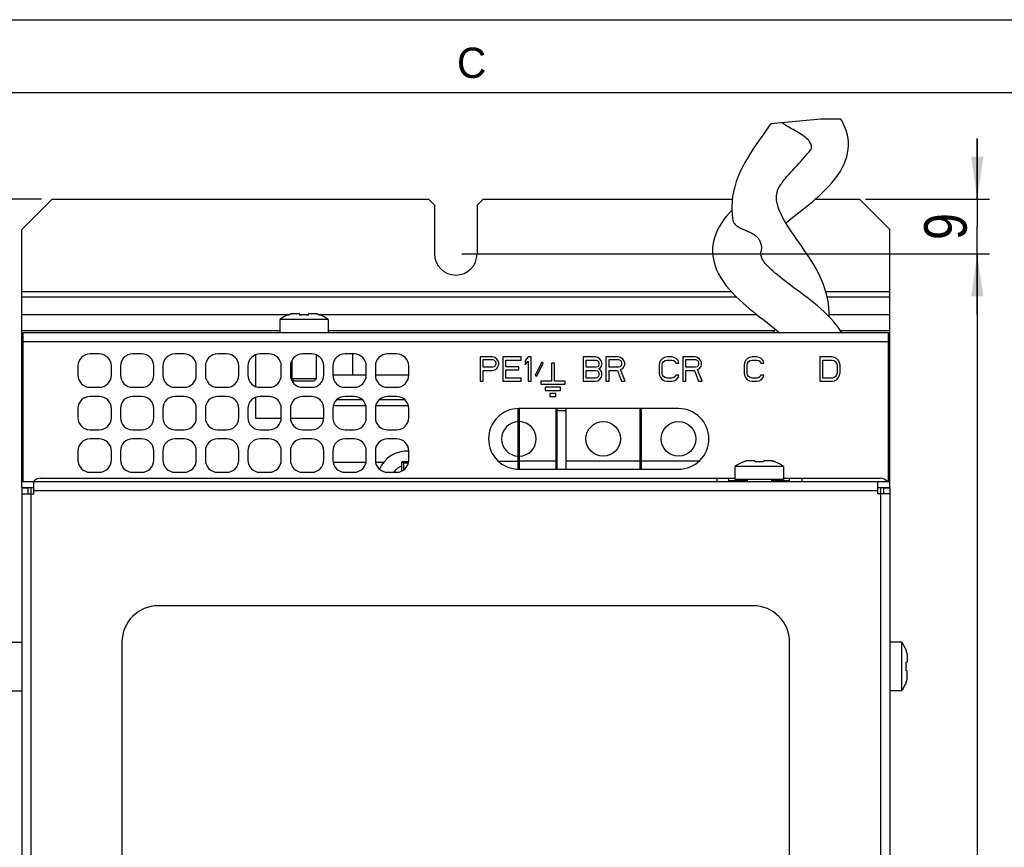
# Model space of a CAD drawing. Header units: millimetres. Extents: x 0 to 420, y 0 to 297.
# Tile 171 of 180: x 222 to 303, y 229 to 297. Entities that reach past the tile are written whole.
import ezdxf

# ---------------------------------------------------------------- set-up
doc = ezdxf.new("R2010")
doc.units = ezdxf.units.MM
doc.header["$LTSCALE"] = 23.1
doc.layers.get('0').update_dxf_attribs({"linetype": 'CONTINUOUS'})
doc.layers.add('ASSI', color=7, linetype='CONTINUOUS')
doc.styles.get("Standard").update_dxf_attribs({"font": 'txt', "width": 0.85})
doc.styles.add('TEXTSTYLE_2', font='trium.ttf')
doc.dimstyles.new('DIMSTYLE_4', dxfattribs={"dimtxt": 3.5, "dimasz": 3.5, "dimexe": 0.18, "dimexo": 0.0625, "dimgap": 0.09, "dimtad": 1, "dimdec": 4, "dimlfac": 2, "dimdsep": 46, "dimtxsty": 'STANDARD', "dimblk": '_FILLED', "dimblk1": '_FILLED', "dimblk2": '_FILLED', "dimcen": 0.09, "dimadec": 0, "dimazin": 0, "dimtp": 0.2, "dimtm": 0.2, "dimtfac": 1, "dimtdec": 4, "dimtofl": 0, "dimtmove": 0, "dimatfit": 3, "dimldrblk": '_FILLED', "dimfxl": 1, "dimtolj": 1, "dimarcsym": 0})
doc.dimstyles.new('DIMSTYLE_5', dxfattribs={"dimtxt": 3.5, "dimasz": 3.5, "dimexe": 0.18, "dimexo": 0.0625, "dimgap": 0.09, "dimtad": 1, "dimdec": 3, "dimlfac": 2, "dimdsep": 46, "dimtxsty": 'STANDARD', "dimblk": '_FILLED', "dimblk1": '_FILLED', "dimblk2": '_FILLED', "dimcen": 0.09, "dimadec": 0, "dimazin": 0, "dimtp": 0.001, "dimtm": 0.001, "dimtfac": 1, "dimtdec": 3, "dimtofl": 0, "dimtmove": 0, "dimatfit": 3, "dimldrblk": '_FILLED', "dimfxl": 1, "dimtolj": 1, "dimarcsym": 0})

# ---------------------------------------------------------------- blocks, each defined once
blk = doc.blocks.new('_FILLED')
at = {"color": 0, "linetype": 'BYBLOCK'}
blk.add_solid([(0, 0), (-1, 0.143), (-1, -0.143)], dxfattribs=at)
blk = doc.blocks.new('*D4')
at = {"color": 2, "linetype": 'CONTINUOUS'}
for p, q in [((300.604, 282.2), (300.604, 287.2)), ((300.604, 287.2), (300.604, 279.95)), ((291.391, 282.2), (301.604, 282.2)), ((300.604, 272.7), (300.604, 279.95)), ((258.141, 277.7), (301.604, 277.7)), ((300.604, 277.7), (300.604, 272.7))]:
    blk.add_line(p, q, dxfattribs=at)
at = {"color": 2, "linetype": 'CONTINUOUS', "xscale": 3.5, "yscale": 3.5, "zscale": 3.5}
for p, rotation in [((300.604, 282.2), 270), ((300.604, 277.7), 90)]:
    blk.add_blockref('_FILLED', p, dxfattribs=dict(at, rotation=rotation))
at = {"color": 2, "linetype": 'CONTINUOUS', "insert": (296.229, 279.95), "char_height": 3.5, "width": 2.75, "attachment_point": 2, "rotation": 90, "line_spacing_factor": 0.9}
blk.add_mtext('9', dxfattribs=at)
blk = doc.blocks.new('*D7')
at = {"color": 2, "linetype": 'CONTINUOUS'}
for p, q in [((223.504, 282.2), (216.366, 282.2)), ((217.366, 282.2), (217.366, 202.7)), ((217.366, 123.2), (217.366, 202.7)), ((223.277, 123.2), (216.366, 123.2))]:
    blk.add_line(p, q, dxfattribs=at)
at = {"color": 2, "linetype": 'CONTINUOUS', "xscale": 3.5, "yscale": 3.5, "zscale": 3.5}
for p, rotation in [((217.366, 282.2), 90), ((217.366, 123.2), 270)]:
    blk.add_blockref('_FILLED', p, dxfattribs=dict(at, rotation=rotation))
at = {"color": 2, "linetype": 'CONTINUOUS', "insert": (212.991, 202.7), "char_height": 3.5, "width": 7.25, "attachment_point": 2, "rotation": 90, "line_spacing_factor": 0.9}
blk.add_mtext('318', dxfattribs=at)
blk = doc.blocks.new('*D9')
at = {"color": 2, "linetype": 'CONTINUOUS'}
for p, q in [((258.141, 277.7), (301.604, 277.7)), ((300.604, 277.7), (300.604, 202.7)), ((300.604, 127.7), (300.604, 202.7)), ((258.141, 127.7), (301.604, 127.7))]:
    blk.add_line(p, q, dxfattribs=at)
at = {"color": 2, "linetype": 'CONTINUOUS', "xscale": 3.5, "yscale": 3.5, "zscale": 3.5}
for p, rotation in [((300.604, 277.7), 90), ((300.604, 127.7), 270)]:
    blk.add_blockref('_FILLED', p, dxfattribs=dict(at, rotation=rotation))
at = {"color": 2, "linetype": 'CONTINUOUS', "insert": (296.229, 202.7), "char_height": 3.5, "width": 8, "attachment_point": 2, "rotation": 90, "line_spacing_factor": 0.9}
blk.add_mtext('300', dxfattribs=at)

msp = doc.modelspace()

# ---------------------------------------------------------------- linework, layer by layer
at = {"color": 2, "linetype": 'CONTINUOUS'}
msp.add_line((0, 297), (420, 297), dxfattribs=at)
at = {"color": 7, "linetype": 'CONTINUOUS'}
for p, q in [((18, 291), (414.000005, 291)), ((287.724514, 288.809248), (283.584927, 288.424775)), ((289.367639, 288.807881), (287.724514, 288.809248)), ((282.790105, 277.5371), (282.778619, 277.590182)), ((282.796722, 277.511496), (282.788861, 277.541914)), ((243.838964, 272.651609), (243.834516, 272.668206)), ((244.77251, 272.750335), (244.120662, 272.750335)), ((244.798964, 272.651609), (244.77251, 272.750335)), ((245.509741, 272.750335), (245.483288, 272.651609)), ((246.16159, 272.750335), (245.509741, 272.750335)), ((246.447735, 272.668206), (246.443288, 272.651609)), ((221.891126, 258.450335), (221.891126, 270.450335)), ((221.891126, 270.450335), (221.991126, 270.450335)), ((221.991126, 258.950335), (221.991126, 270.450335)), ((293.291126, 258.950335), (293.291126, 270.450335)), ((293.391126, 270.450335), (293.291126, 270.450335)), ((293.391126, 258.450335), (293.391126, 270.450335)), ((221.891126, 269.450335), (221.991126, 269.450335)), ((293.391126, 269.450335), (293.291126, 269.450335)), ((259.641126, 269.200335), (259.641126, 267.200335)), ((260.641126, 269.200335), (259.641126, 269.200335)), ((259.891126, 268.349271), (259.891126, 268.987569)), ((259.891126, 268.987569), (260.682793, 268.987569)), ((260.849459, 269.157781), (260.641126, 269.200335)), ((260.682793, 268.987569), (260.807793, 268.945015)), ((260.807793, 268.945015), (260.891126, 268.859909)), ((261.016126, 269.030122), (260.849459, 269.157781)), ((260.891126, 268.859909), (260.932793, 268.73225)), ((260.932793, 268.60459), (260.891126, 268.47693)), ((260.932793, 268.73225), (260.932793, 268.60459)), ((261.141126, 268.859909), (261.016126, 269.030122)), ((261.182793, 268.73225), (261.141126, 268.859909)), ((261.141126, 268.434377), (261.182793, 268.562037)), ((261.182793, 268.562037), (261.182793, 268.73225)), ((261.516126, 269.200335), (261.516126, 267.200335)), ((263.016126, 269.200335), (261.516126, 269.200335)), ((261.766126, 268.391824), (261.766126, 268.945015)), ((261.766126, 268.945015), (263.016126, 268.945015)), ((263.016126, 268.945015), (263.016126, 269.200335)), ((263.599459, 269.200335), (263.349459, 268.902462)), ((263.349459, 268.902462), (263.349459, 268.562037)), ((263.349459, 268.562037), (263.599459, 268.859909)), ((263.849459, 269.200335), (263.599459, 269.200335)), ((263.599459, 268.859909), (263.599459, 267.200335)), ((263.849459, 267.200335), (263.849459, 269.200335)), ((264.724459, 268.774803), (264.182792, 267.710973)), ((264.307792, 267.625867), (264.849459, 268.689696)), ((264.849459, 268.689696), (264.724459, 268.774803)), ((265.516126, 268.692335), (265.516126, 267.200335)), ((265.766126, 268.692335), (265.516126, 268.692335)), ((265.766126, 267.200335), (265.766126, 268.692335)), ((268.141126, 269.200335), (268.141126, 267.200335)), ((269.141126, 269.200335), (268.141126, 269.200335)), ((268.391126, 268.349271), (268.391126, 268.945015)), ((268.391126, 268.945015), (269.182793, 268.945015)), ((269.349459, 269.157781), (269.141126, 269.200335)), ((269.182793, 268.945015), (269.307793, 268.902462)), ((269.307793, 268.902462), (269.391126, 268.817356)), ((269.516126, 269.030122), (269.349459, 269.157781)), ((269.391126, 268.817356), (269.432793, 268.689696)), ((269.432793, 268.60459), (269.391126, 268.47693)), ((269.432793, 268.689696), (269.432793, 268.60459)), ((269.641126, 268.859909), (269.516126, 269.030122)), ((269.682793, 268.73225), (269.641126, 268.859909)), ((269.641126, 268.434377), (269.682793, 268.562037)), ((269.682793, 268.562037), (269.682793, 268.73225)), ((270.016126, 269.200335), (270.016126, 267.200335)), ((271.016126, 269.200335), (270.016126, 269.200335)), ((270.266126, 268.349271), (270.266126, 268.987569)), ((270.266126, 268.987569), (271.057793, 268.987569)), ((271.224459, 269.157781), (271.016126, 269.200335)), ((271.057793, 268.987569), (271.182793, 268.945015)), ((271.182793, 268.945015), (271.266126, 268.859909)), ((271.391126, 269.030122), (271.224459, 269.157781)), ((271.266126, 268.859909), (271.307793, 268.73225)), ((271.307793, 268.60459), (271.266126, 268.47693)), ((271.307793, 268.73225), (271.307793, 268.60459)), ((271.516126, 268.859909), (271.391126, 269.030122)), ((271.557793, 268.73225), (271.516126, 268.859909)), ((271.516126, 268.434377), (271.557793, 268.562037)), ((271.557793, 268.562037), (271.557793, 268.73225)), ((274.432793, 268.73225), (274.391126, 268.519483)), ((274.391126, 268.519483), (274.391126, 267.881186)), ((274.516126, 268.902462), (274.432793, 268.73225)), ((274.682793, 269.072675), (274.516126, 268.902462)), ((274.641126, 268.519483), (274.682793, 268.689696)), ((274.641126, 267.881186), (274.641126, 268.519483)), ((274.849459, 269.157781), (274.682793, 269.072675)), ((274.682793, 268.689696), (274.766126, 268.817356)), ((274.766126, 268.817356), (274.891126, 268.902462)), ((275.057793, 269.200335), (274.849459, 269.157781)), ((274.891126, 268.902462), (275.057793, 268.945015)), ((275.432793, 269.200335), (275.057793, 269.200335)), ((275.057793, 268.945015), (275.432793, 268.945015)), ((275.641126, 269.157781), (275.432793, 269.200335)), ((275.432793, 268.945015), (275.599459, 268.902462)), ((275.599459, 268.902462), (275.724459, 268.817356)), ((275.807793, 269.072675), (275.641126, 269.157781)), ((275.724459, 268.817356), (275.766126, 268.689696)), ((275.766126, 268.689696), (276.016126, 268.689696)), ((275.974459, 268.902462), (275.807793, 269.072675)), ((276.016126, 268.689696), (275.974459, 268.902462)), ((276.349459, 269.200335), (276.349459, 267.200335)), ((277.349459, 269.200335), (276.349459, 269.200335)), ((276.599459, 268.349271), (276.599459, 268.987569)), ((276.599459, 268.987569), (277.391126, 268.987569)), ((277.557793, 269.157781), (277.349459, 269.200335)), ((277.391126, 268.987569), (277.516126, 268.945015)), ((277.516126, 268.945015), (277.599459, 268.859909)), ((277.724459, 269.030122), (277.557793, 269.157781)), ((277.599459, 268.859909), (277.641126, 268.73225)), ((277.641126, 268.60459), (277.599459, 268.47693)), ((277.641126, 268.73225), (277.641126, 268.60459)), ((277.849459, 268.859909), (277.724459, 269.030122)), ((277.891126, 268.73225), (277.849459, 268.859909)), ((277.849459, 268.434377), (277.891126, 268.562037)), ((277.891126, 268.562037), (277.891126, 268.73225)), ((281.432793, 268.73225), (281.391126, 268.519483)), ((281.391126, 268.519483), (281.391126, 267.881186)), ((281.516126, 268.902462), (281.432793, 268.73225)), ((281.682793, 269.072675), (281.516126, 268.902462)), ((281.641126, 268.519483), (281.682793, 268.689696)), ((281.641126, 267.881186), (281.641126, 268.519483)), ((281.849459, 269.157781), (281.682793, 269.072675)), ((281.682793, 268.689696), (281.766126, 268.817356)), ((281.766126, 268.817356), (281.891126, 268.902462)), ((282.057793, 269.200335), (281.849459, 269.157781)), ((281.891126, 268.902462), (282.057793, 268.945015)), ((282.432793, 269.200335), (282.057793, 269.200335)), ((282.057793, 268.945015), (282.432793, 268.945015)), ((282.641126, 269.157781), (282.432793, 269.200335)), ((282.432793, 268.945015), (282.599459, 268.902462)), ((282.599459, 268.902462), (282.724459, 268.817356)), ((282.807793, 269.072675), (282.641126, 269.157781)), ((282.724459, 268.817356), (282.766126, 268.689696)), ((282.766126, 268.689696), (283.016126, 268.689696)), ((282.974459, 268.902462), (282.807793, 269.072675)), ((283.016126, 268.689696), (282.974459, 268.902462)), ((287.641126, 269.200335), (287.641126, 267.200335)), ((288.641126, 269.200335), (287.641126, 269.200335)), ((287.891126, 267.455654), (287.891126, 268.945015)), ((287.891126, 268.945015), (288.641126, 268.945015)), ((288.849459, 269.157781), (288.641126, 269.200335)), ((288.641126, 268.945015), (288.807793, 268.902462)), ((288.807793, 268.902462), (288.932793, 268.817356)), ((289.016126, 269.072675), (288.849459, 269.157781)), ((288.932793, 268.817356), (289.016126, 268.689696)), ((289.182793, 268.902462), (289.016126, 269.072675)), ((289.016126, 268.689696), (289.057793, 268.519483)), ((289.057793, 268.519483), (289.057793, 267.881186)), ((289.266126, 268.73225), (289.182793, 268.902462)), ((289.307793, 268.519483), (289.266126, 268.73225)), ((289.307793, 267.881186), (289.307793, 268.519483)), ((250.266126, 267.700335), (247.516126, 267.700335)), ((253.766126, 267.700335), (251.016126, 267.700335)), ((260.682793, 268.349271), (259.891126, 268.349271)), ((259.891126, 267.200335), (259.891126, 268.093952)), ((259.891126, 268.093952), (260.641126, 268.093952)), ((260.641126, 268.093952), (260.849459, 268.136505)), ((260.807793, 268.391824), (260.682793, 268.349271)), ((260.891126, 268.47693), (260.807793, 268.391824)), ((260.849459, 268.136505), (261.016126, 268.264164)), ((261.016126, 268.264164), (261.141126, 268.434377)), ((262.849459, 268.391824), (261.766126, 268.391824)), ((261.766126, 267.455654), (261.766126, 268.136505)), ((261.766126, 268.136505), (262.849459, 268.136505)), ((262.849459, 268.136505), (262.849459, 268.391824)), ((264.182792, 267.710973), (264.307792, 267.625867)), ((269.182793, 268.349271), (268.391126, 268.349271)), ((268.391126, 267.455654), (268.391126, 268.093952)), ((268.391126, 268.093952), (269.182793, 268.093952)), ((269.307793, 268.391824), (269.182793, 268.349271)), ((269.182793, 268.093952), (269.307793, 268.051398)), ((269.391126, 268.47693), (269.307793, 268.391824)), ((269.307793, 268.051398), (269.391126, 267.966292)), ((269.391126, 267.966292), (269.432793, 267.838632)), ((269.432793, 267.710973), (269.391126, 267.583313)), ((269.432793, 268.221611), (269.516126, 268.264164)), ((269.516126, 268.179058), (269.432793, 268.221611)), ((269.432793, 267.838632), (269.432793, 267.710973)), ((269.516126, 268.264164), (269.641126, 268.434377)), ((269.641126, 268.008845), (269.516126, 268.179058)), ((269.682793, 267.881186), (269.641126, 268.008845)), ((269.682793, 267.66842), (269.682793, 267.881186)), ((271.057793, 268.349271), (270.266126, 268.349271)), ((270.266126, 267.200335), (270.266126, 268.093952)), ((270.266126, 268.093952), (270.974459, 268.093952)), ((270.974459, 268.093952), (271.307793, 267.200335)), ((271.182793, 268.391824), (271.057793, 268.349271)), ((271.266126, 268.47693), (271.182793, 268.391824)), ((271.224459, 268.179058), (271.391126, 268.264164)), ((271.599459, 267.200335), (271.224459, 268.179058)), ((271.391126, 268.264164), (271.516126, 268.434377)), ((274.391126, 267.881186), (274.432793, 267.66842)), ((274.682793, 267.710973), (274.641126, 267.881186)), ((274.766126, 267.583313), (274.682793, 267.710973)), ((275.766126, 267.710973), (275.724459, 267.583313)), ((276.016126, 267.710973), (275.766126, 267.710973)), ((275.974459, 267.498207), (276.016126, 267.710973)), ((277.391126, 268.349271), (276.599459, 268.349271)), ((276.599459, 267.200335), (276.599459, 268.093952)), ((276.599459, 268.093952), (277.307793, 268.093952)), ((277.307793, 268.093952), (277.641126, 267.200335)), ((277.516126, 268.391824), (277.391126, 268.349271)), ((277.599459, 268.47693), (277.516126, 268.391824)), ((277.557793, 268.179058), (277.724459, 268.264164)), ((277.932793, 267.200335), (277.557793, 268.179058)), ((277.724459, 268.264164), (277.849459, 268.434377)), ((281.391126, 267.881186), (281.432793, 267.66842)), ((281.682793, 267.710973), (281.641126, 267.881186)), ((281.766126, 267.583313), (281.682793, 267.710973)), ((282.766126, 267.710973), (282.724459, 267.583313)), ((283.016126, 267.710973), (282.766126, 267.710973)), ((282.974459, 267.498207), (283.016126, 267.710973)), ((289.016126, 267.710973), (288.932793, 267.583313)), ((289.057793, 267.881186), (289.016126, 267.710973)), ((289.266126, 267.66842), (289.307793, 267.881186)), ((244.141126, 267.400335), (244.341126, 267.200335)), ((246.141126, 267.400335), (244.141126, 267.400335)), ((245.941126, 267.200335), (244.341126, 267.200335)), ((246.141126, 267.400335), (245.941126, 267.200335)), ((259.641126, 267.200335), (259.891126, 267.200335)), ((261.516126, 267.200335), (263.016126, 267.200335)), ((263.016126, 267.455654), (261.766126, 267.455654)), ((263.016126, 267.200335), (263.016126, 267.455654)), ((263.599459, 267.200335), (263.849459, 267.200335)), ((264.641126, 267.200335), (264.641126, 266.950335)), ((265.516126, 267.200335), (264.641126, 267.200335)), ((264.641126, 266.950335), (266.641126, 266.950335)), ((266.641126, 267.200335), (265.766126, 267.200335)), ((266.641126, 266.950335), (266.641126, 267.200335)), ((268.141126, 267.200335), (269.141126, 267.200335)), ((269.182793, 267.455654), (268.391126, 267.455654)), ((269.141126, 267.200335), (269.349459, 267.242888)), ((269.307793, 267.498207), (269.182793, 267.455654)), ((269.391126, 267.583313), (269.307793, 267.498207)), ((269.349459, 267.242888), (269.516126, 267.370547)), ((269.516126, 267.370547), (269.641126, 267.54076)), ((269.641126, 267.54076), (269.682793, 267.66842)), ((270.016126, 267.200335), (270.266126, 267.200335)), ((271.307793, 267.200335), (271.599459, 267.200335)), ((274.432793, 267.66842), (274.516126, 267.498207)), ((274.516126, 267.498207), (274.682793, 267.327994)), ((274.682793, 267.327994), (274.849459, 267.242888)), ((274.891126, 267.498207), (274.766126, 267.583313)), ((274.849459, 267.242888), (275.057793, 267.200335)), ((275.057793, 267.455654), (274.891126, 267.498207)), ((275.432793, 267.455654), (275.057793, 267.455654)), ((275.057793, 267.200335), (275.432793, 267.200335)), ((275.599459, 267.498207), (275.432793, 267.455654)), ((275.432793, 267.200335), (275.641126, 267.242888)), ((275.724459, 267.583313), (275.599459, 267.498207)), ((275.641126, 267.242888), (275.807793, 267.327994)), ((275.807793, 267.327994), (275.974459, 267.498207)), ((276.349459, 267.200335), (276.599459, 267.200335)), ((277.641126, 267.200335), (277.932793, 267.200335)), ((281.432793, 267.66842), (281.516126, 267.498207)), ((281.516126, 267.498207), (281.682793, 267.327994)), ((281.682793, 267.327994), (281.849459, 267.242888)), ((281.891126, 267.498207), (281.766126, 267.583313)), ((281.849459, 267.242888), (282.057793, 267.200335)), ((282.057793, 267.455654), (281.891126, 267.498207)), ((282.432793, 267.455654), (282.057793, 267.455654)), ((282.057793, 267.200335), (282.432793, 267.200335)), ((282.599459, 267.498207), (282.432793, 267.455654)), ((282.432793, 267.200335), (282.641126, 267.242888)), ((282.724459, 267.583313), (282.599459, 267.498207)), ((282.641126, 267.242888), (282.807793, 267.327994)), ((282.807793, 267.327994), (282.974459, 267.498207)), ((287.641126, 267.200335), (288.641126, 267.200335)), ((288.641126, 267.455654), (287.891126, 267.455654)), ((288.807793, 267.498207), (288.641126, 267.455654)), ((288.641126, 267.200335), (288.849459, 267.242888)), ((288.932793, 267.583313), (288.807793, 267.498207)), ((288.849459, 267.242888), (289.016126, 267.327994)), ((289.016126, 267.327994), (289.182793, 267.498207)), ((289.182793, 267.498207), (289.266126, 267.66842)), ((265.016126, 266.700335), (265.016126, 266.450335)), ((266.266126, 266.700335), (265.016126, 266.700335)), ((265.016126, 266.450335), (266.266126, 266.450335)), ((265.391126, 266.200335), (265.391126, 265.950335)), ((265.891126, 266.200335), (265.391126, 266.200335)), ((265.891126, 265.950335), (265.891126, 266.200335)), ((266.266126, 266.450335), (266.266126, 266.700335)), ((265.391126, 265.950335), (265.891126, 265.950335)), ((247.54928, 265.200335), (250.232972, 265.200335)), ((251.04928, 265.200335), (253.732972, 265.200335)), ((262.791126, 259.952435), (262.791126, 264.948234)), ((262.891126, 259.950335), (262.891126, 264.950335)), ((265.891126, 264.950335), (265.891126, 259.950335)), ((253.190728, 260.325433), (253.196305, 260.388856)), ((253.196305, 260.388856), (253.202136, 260.451972)), ((253.202136, 260.451972), (253.20821, 260.514675)), ((253.20821, 260.514675), (253.214525, 260.576936)), ((253.214525, 260.576936), (253.341126, 260.450335)), ((253.341126, 260.450335), (253.341126, 259.883042)), ((253.732972, 260.450335), (253.341126, 260.450335)), ((261.135207, 260.625335), (262.791126, 260.625335)), ((265.891126, 260.625335), (262.891126, 260.625335)), ((281.338964, 260.551609), (281.334516, 260.568206)), ((282.27251, 260.650335), (281.620662, 260.650335)), ((282.298964, 260.551609), (282.27251, 260.650335)), ((283.009741, 260.650335), (282.983288, 260.551609)), ((283.66159, 260.650335), (283.009741, 260.650335)), ((283.947735, 260.568206), (283.943288, 260.551609)), ((253.180356, 260.197969), (253.185411, 260.261794)), ((253.180356, 260.197969), (253.180356, 259.790831)), ((253.185411, 260.261794), (253.190728, 260.325433)), ((221.891126, 258.950335), (222.891126, 258.950335)), ((223.416126, 259.200335), (280.641126, 259.200335)), ((279.141126, 259.200335), (279.141126, 258.950335)), ((280.141126, 258.950335), (280.141126, 259.200335)), ((284.641126, 259.200335), (292.641126, 259.200335)), ((285.141126, 258.950335), (285.141126, 259.200335)), ((286.141126, 259.200335), (286.141126, 258.950335)), ((292.391126, 258.950335), (293.391126, 258.950335)), ((221.891126, 258.450335), (222.891126, 258.450335)), ((221.891126, 258.425335), (221.891126, 134.975335)), ((221.891126, 258.425335), (222.391126, 258.425335)), ((222.391126, 258.425335), (222.391126, 257.925335)), ((292.391126, 258.450335), (293.391126, 258.450335)), ((292.891126, 258.425335), (292.891126, 257.925335)), ((292.891126, 258.425335), (293.391126, 258.425335)), ((293.391126, 258.425335), (293.391126, 134.975335)), ((221.891126, 257.925335), (222.891126, 257.925335)), ((293.391126, 257.925335), (292.391126, 257.925335)), ((282.141126, 248.700335), (233.141126, 248.700335)), ((230.141126, 245.700335), (230.141126, 145.700335)), ((285.141126, 145.700335), (285.141126, 245.700335)), ((294.7424, 245.002497), (294.758998, 245.006944)), ((294.841126, 244.720799), (294.841126, 244.06895)), ((294.7424, 244.042497), (294.841126, 244.06895)), ((294.841126, 243.331719), (294.7424, 243.358173)), ((294.841126, 242.67987), (294.841126, 243.331719)), ((294.758998, 242.393725), (294.7424, 242.398173))]:
    msp.add_line(p, q, dxfattribs=at)
at = {"color": 9, "linetype": 'CONTINUOUS'}
for p, q in [((247.855687, 265.700335), (249.926565, 265.700335)), ((251.355687, 265.700335), (253.426565, 265.700335)), ((281.641126, 258.980665), (280.141126, 258.980665)), ((285.141126, 258.980665), (283.641126, 258.980665)), ((222.641126, 257.925335), (222.641126, 135.475335)), ((292.641126, 257.925335), (292.641126, 135.475335))]:
    msp.add_line(p, q, dxfattribs=at)
at = {"color": 7, "linetype": 'CONTINUOUS'}
for points in [[(289.944423, 286.150755), (289.966056, 286.316472), (289.98625, 286.618189), (289.982014, 286.917094), (289.954528, 287.208733), (289.904738, 287.495828), (289.830251, 287.788144), (289.727182, 288.089566), (289.595011, 288.394399), (289.43524, 288.698481), (289.367639, 288.807881)], [(283.584927, 288.424775), (283.464083, 288.244404), (283.300801, 288.006242), (283.130549, 287.762056), (282.953514, 287.510753), (282.770419, 287.251719), (282.582953, 286.985346), (282.392993, 286.711919), (282.203053, 286.432353), (282.014158, 286.145614), (281.826076, 285.848774), (281.641285, 285.543177), (281.460667, 285.227282), (281.282516, 284.893548), (281.109257, 284.539558), (280.946038, 284.168335), (280.850666, 283.927696)], [(285.174638, 288.089415), (285.047401, 288.162651), (284.926921, 288.234471), (284.813933, 288.305088), (284.709147, 288.374685), (284.613285, 288.443546), (284.526939, 288.512009), (284.526667, 288.512241)], [(286.876538, 286.273029), (286.907367, 286.320265), (286.93101, 286.372206), (286.946521, 286.429217), (286.953057, 286.490755), (286.950555, 286.556848), (286.938235, 286.627113), (286.915895, 286.701554), (286.883066, 286.779734), (286.838734, 286.860545), (286.781954, 286.944152), (286.713461, 287.029963), (286.635149, 287.115701), (286.547839, 287.200628), (286.451346, 287.285269), (286.346396, 287.369285), (286.233383, 287.452716), (286.113037, 287.535566), (285.986763, 287.617502), (285.854919, 287.698843), (285.718867, 287.779565), (285.581594, 287.858859), (285.444745, 287.936595), (285.308716, 288.013355), (285.174638, 288.089415)], [(285.515355, 280.795638), (286.010844, 281.186475), (286.265339, 281.388185), (286.52257, 281.594188), (286.781511, 281.804972), (287.043631, 282.023308), (287.307407, 282.249549), (287.571482, 282.484076), (287.837522, 282.730368), (288.105932, 282.991631), (288.371382, 283.26621), (288.626875, 283.550597), (288.870172, 283.846466), (289.0973, 284.153302), (289.300512, 284.46393), (289.479062, 284.778818), (289.63203, 285.097182), (289.755462, 285.408788), (289.849951, 285.709267), (289.918315, 286.000799), (289.945353, 286.156857)], [(285.764009, 284.992151), (285.901186, 285.141794), (286.040076, 285.294552), (286.180371, 285.450745), (286.321488, 285.610278), (286.462554, 285.772692), (286.602981, 285.937911), (286.742454, 286.106283), (286.876513, 286.273043)], [(284.436196, 283.446267), (284.461528, 283.482749), (284.533194, 283.582175), (284.612511, 283.686962), (284.700107, 283.797807), (284.795769, 283.914428), (284.898265, 284.035518), (285.007172, 284.160914), (285.122341, 284.29081), (285.242668, 284.42435), (285.367613, 284.561392), (285.496733, 284.701965), (285.764009, 284.992151)], [(280.853084, 283.934061), (280.753909, 283.658225), (280.622614, 283.232838), (280.520111, 282.818144), (280.445861, 282.416192), (280.399059, 282.028668), (280.3777, 281.656403), (280.378884, 281.299224), (280.399905, 280.958276), (280.438702, 280.634636), (280.470956, 280.443147)], [(287.932298, 275.178259), (287.832552, 275.429135), (287.663705, 275.809562), (287.484547, 276.172103), (287.300574, 276.514331), (287.114347, 276.838071), (286.925108, 277.149073), (286.734283, 277.448079), (286.543948, 277.734687), (286.353917, 278.012643), (286.165811, 278.282605), (285.98168, 278.544158), (285.80178, 278.799025), (285.627249, 279.047331), (285.459088, 279.289095), (285.297222, 279.52568), (285.141967, 279.757958), (284.994748, 279.98509), (284.857203, 280.205605), (284.730174, 280.419163), (284.614071, 280.625909), (284.509709, 280.824894), (284.417599, 281.015159), (284.337252, 281.197376), (284.267896, 281.372913), (284.209252, 281.542016), (284.161227, 281.704043), (284.123396, 281.858789), (284.095137, 282.00655), (284.076199, 282.146335), (284.066201, 282.275866), (284.064131, 282.393557), (284.068658, 282.500629), (284.078774, 282.599531), (284.093567, 282.690962), (284.112004, 282.775016), (284.133523, 282.853641), (284.157349, 282.92671), (284.183217, 282.995114), (284.212135, 283.062367), (284.243884, 283.128403), (284.278655, 283.19415), (284.319177, 283.264687), (284.366965, 283.341983), (284.42156, 283.424824), (284.436708, 283.447013)], [(280.380001, 281.281111), (280.173385, 281.063126), (279.946299, 280.802722), (279.727955, 280.526207), (279.523541, 280.235389), (279.341772, 279.939293), (279.184475, 279.638814), (279.052267, 279.332608), (278.948708, 279.027718), (278.873736, 278.728297), (278.824765, 278.431774), (278.799939, 278.13606), (278.79843, 277.841236), (278.819686, 277.549305), (278.839379, 277.400117)], [(284.831976, 280.248016), (285.04008, 280.417013), (285.274438, 280.604631), (285.515355, 280.795638)], [(280.471021, 280.443166), (280.488569, 280.374891), (280.515055, 280.310577), (280.550357, 280.248786), (280.593703, 280.189405), (280.644427, 280.132302), (280.702704, 280.077208), (280.768984, 280.023772), (280.843726, 279.971322), (280.925891, 279.91994), (281.013563, 279.870429), (281.106404, 279.823081), (281.203779, 279.777163), (281.303272, 279.732144), (281.403637, 279.688483), (281.505238, 279.645598), (281.608116, 279.601513), (281.712185, 279.556325), (281.816554, 279.509811), (281.920048, 279.459635), (282.0224, 279.405783), (282.122801, 279.348495), (282.219272, 279.285996), (282.310781, 279.217867), (282.397179, 279.144966), (282.477822, 279.067504)], [(282.477822, 279.067504), (282.512479, 279.029269), (282.5451, 278.990426), (282.575686, 278.950999), (282.604241, 278.911007), (282.630775, 278.87047), (282.655297, 278.829404)], [(282.655297, 278.829404), (282.695109, 278.752459), (282.72903, 278.675482), (282.757225, 278.598535), (282.779793, 278.521097), (282.797006, 278.443782), (282.809366, 278.368348), (282.81716, 278.295216), (282.8207, 278.224004), (282.820508, 278.155269), (282.816823, 278.089026), (282.809831, 278.025296), (282.799895, 277.96466), (282.79113, 277.923296)], [(282.778619, 277.590182), (282.767783, 277.679058), (282.767661, 277.76882), (282.777797, 277.857952), (282.791112, 277.923219)], [(289.432031, 271.200335), (289.26071, 271.481544), (289.038048, 271.797703), (288.796121, 272.100146), (288.542789, 272.384864), (288.276554, 272.658842), (288.002122, 272.921273), (287.724259, 273.171392), (287.443744, 273.411518), (287.159837, 273.644585), (286.873703, 273.871815), (286.588438, 274.092695), (286.306392, 274.307096), (286.029154, 274.515246), (285.757971, 274.717414), (285.494621, 274.913287), (285.240535, 275.1027), (284.996402, 275.286047), (284.763093, 275.463516), (284.541884, 275.634836), (284.333344, 275.800122), (284.137434, 275.959854), (283.954788, 276.113861), (283.785746, 276.262068), (283.629842, 276.404992), (283.486488, 276.543271), (283.356617, 276.676004), (283.241752, 276.801284), (283.141422, 276.918925), (283.055142, 277.028868), (282.983604, 277.129339), (282.92689, 277.218491), (282.882287, 277.298304), (282.846442, 277.372997), (282.818006, 277.444348), (282.796722, 277.511496)], [(278.838456, 277.406219), (278.860294, 277.276479), (278.921838, 277.000711), (279.010543, 276.705351), (279.134023, 276.38431), (279.294461, 276.046469), (279.482512, 275.714395), (279.693081, 275.39338), (279.927344, 275.078102), (280.178846, 274.773542), (280.444261, 274.479866), (280.721371, 274.195821), (281.003725, 273.924048), (281.287247, 273.664839), (281.570793, 273.416313), (281.852114, 273.178104), (282.128045, 272.950871), (282.398089, 272.733046), (282.663829, 272.521605), (282.923937, 272.316186), (283.176757, 272.116888), (283.423384, 271.921822), (283.663001, 271.730731), (283.894349, 271.543825), (284.117751, 271.360122), (284.307684, 271.200335)], [(288.401068, 272.530708), (288.406392, 272.836874), (288.387869, 273.227553), (288.341613, 273.630085), (288.266787, 274.044729), (288.163317, 274.469967), (288.030848, 274.903011), (287.930185, 275.183826)], [(244.120662, 272.750335), (244.096917, 272.743046), (244.073212, 272.735583), (244.049546, 272.727947), (244.025915, 272.720136), (244.002323, 272.712152), (243.978788, 272.703998), (243.955309, 272.695676), (243.931886, 272.687185), (243.908538, 272.678532), (243.885272, 272.669719), (243.86208, 272.660745), (243.838964, 272.651609)], [(245.483288, 272.651609), (245.426533, 272.656671), (245.369669, 272.660815), (245.312696, 272.664041), (245.255578, 272.66635), (245.198352, 272.667741), (245.141126, 272.668206), (245.0839, 272.667741), (245.026673, 272.66635), (244.969556, 272.664041), (244.912583, 272.660815), (244.855719, 272.656671), (244.798964, 272.651609)], [(246.443288, 272.651609), (246.420171, 272.660745), (246.39698, 272.669719), (246.373714, 272.678532), (246.350366, 272.687185), (246.326943, 272.695676), (246.303464, 272.703998), (246.279929, 272.712151), (246.256337, 272.720136), (246.232706, 272.727947), (246.20904, 272.735583), (246.185335, 272.743046), (246.16159, 272.750335)], [(283.950322, 271.497799), (283.832499, 271.306053), (283.764737, 271.200335)], [(253.214525, 260.576936), (253.285293, 260.578576), (253.356195, 260.579918), (253.427228, 260.580963), (253.498439, 260.581711), (253.569783, 260.582162), (253.641126, 260.582312), (253.712469, 260.582162), (253.75824, 260.581872)], [(281.620662, 260.650335), (281.596917, 260.643046), (281.573212, 260.635583), (281.549546, 260.627947), (281.525915, 260.620136), (281.502323, 260.612152), (281.478788, 260.603998), (281.455309, 260.595676), (281.431886, 260.587185), (281.408538, 260.578532), (281.385272, 260.569719), (281.36208, 260.560745), (281.338964, 260.551609)], [(282.983288, 260.551609), (282.926533, 260.556671), (282.869669, 260.560815), (282.812696, 260.564041), (282.755578, 260.56635), (282.698352, 260.567741), (282.641126, 260.568206), (282.5839, 260.567741), (282.526673, 260.56635), (282.469556, 260.564041), (282.412583, 260.560815), (282.355719, 260.556671), (282.298964, 260.551609)], [(283.943288, 260.551609), (283.920171, 260.560745), (283.89698, 260.569719), (283.873714, 260.578532), (283.850366, 260.587185), (283.826943, 260.595676), (283.803464, 260.603998), (283.779929, 260.612151), (283.756337, 260.620136), (283.732706, 260.627947), (283.70904, 260.635583), (283.685335, 260.643046), (283.66159, 260.650335)], [(294.841126, 244.720799), (294.833837, 244.744544), (294.826374, 244.768249), (294.818738, 244.791914), (294.810927, 244.815546), (294.802943, 244.839137), (294.79479, 244.862672), (294.786467, 244.886152), (294.777976, 244.909574), (294.769323, 244.932922), (294.76051, 244.956189), (294.751536, 244.97938), (294.7424, 245.002497)], [(294.758998, 243.700335), (294.758886, 243.728707), (294.758543, 243.757129), (294.757969, 243.785602), (294.757165, 243.814138), (294.756129, 243.842725), (294.754861, 243.87132), (294.753359, 243.899924), (294.751624, 243.928536), (294.749661, 243.957105), (294.74747, 243.985612), (294.745049, 244.014076), (294.7424, 244.042497)], [(294.7424, 243.358173), (294.745049, 243.386593), (294.74747, 243.415057), (294.749661, 243.443567), (294.751625, 243.472139), (294.753359, 243.500756), (294.754861, 243.529365), (294.75613, 243.557962), (294.757165, 243.586551), (294.75797, 243.615087), (294.758544, 243.643556), (294.758886, 243.671972), (294.758998, 243.700335)], [(294.7424, 242.398173), (294.751536, 242.421289), (294.76051, 242.44448), (294.769323, 242.467747), (294.777976, 242.491095), (294.786467, 242.514517), (294.79479, 242.537997), (294.802943, 242.561532), (294.810927, 242.585123), (294.818738, 242.608755), (294.826374, 242.63242), (294.833837, 242.656125), (294.841126, 242.67987)]]:
    msp.add_lwpolyline(points, dxfattribs=at)
for centre, radius, start, end in [((262.841126, 262.450335), 1.425, 92.01079097, 267.98920903), ((262.841126, 262.450335), 1.425, 272.01079097, 87.98920903), ((253.641126, 258.950335), 1.33, 110.26992171, 145.67227424), ((233.141126, 245.700335), 3, 90, 180), ((282.141126, 245.700335), 3, 0, 90)]:
    msp.add_arc(centre, radius, start, end, dxfattribs=at)
at = {"layer": 'ASSI', "color": 7, "linetype": 'CONTINUOUS'}
for p, q in [((221.891126, 279.700335), (224.391126, 282.200335)), ((224.391126, 282.200335), (255.391126, 282.200335)), ((255.391126, 282.200335), (255.891126, 281.700335)), ((255.891126, 281.700335), (255.891126, 277.700335)), ((259.391126, 281.700335), (259.891126, 282.200335)), ((259.391126, 281.700335), (259.391126, 277.700335)), ((259.891126, 282.200335), (280.419791, 282.200335)), ((287.250028, 282.200335), (290.891126, 282.200335)), ((293.391126, 279.700335), (290.891126, 282.200335)), ((221.891126, 270.450335), (221.891126, 279.700335)), ((293.391126, 270.450335), (293.391126, 279.700335)), ((243.141126, 272.285335), (243.141126, 271.200335)), ((247.141126, 272.285335), (243.141126, 272.285335)), ((247.141126, 272.285335), (247.141126, 271.200335)), ((221.991126, 270.450335), (221.991126, 271.200335)), ((293.291126, 271.200335), (221.991126, 271.200335)), ((293.291126, 270.450335), (293.291126, 271.200335)), ((228.266126, 269.450335), (227.516126, 269.450335)), ((231.766126, 269.450335), (231.016126, 269.450335)), ((235.266126, 269.450335), (234.516126, 269.450335)), ((238.766126, 269.450335), (238.016126, 269.450335)), ((241.141126, 269.375948), (241.141126, 266.774722)), ((242.266126, 269.450335), (241.516126, 269.450335)), ((245.766126, 269.450335), (245.016126, 269.450335)), ((246.141126, 269.375948), (246.141126, 267.400335)), ((249.266126, 269.450335), (248.516126, 269.450335)), ((249.141126, 269.450335), (249.141126, 267.700335)), ((252.766126, 269.450335), (252.016126, 269.450335)), ((244.141126, 268.932283), (244.141126, 267.400335)), ((226.516126, 268.450335), (226.516126, 267.700335)), ((229.266126, 267.700335), (229.266126, 268.450335)), ((230.016126, 268.450335), (230.016126, 267.700335)), ((232.766126, 267.700335), (232.766126, 268.450335)), ((233.516126, 268.450335), (233.516126, 267.700335)), ((236.266126, 267.700335), (236.266126, 268.450335)), ((237.016126, 268.450335), (237.016126, 267.700335)), ((239.766126, 267.700335), (239.766126, 268.450335)), ((240.516126, 268.450335), (240.516126, 267.700335)), ((243.266126, 267.700335), (243.266126, 268.450335)), ((244.016126, 268.450335), (244.016126, 267.700335)), ((246.766126, 267.700335), (246.766126, 268.450335)), ((247.516126, 268.450335), (247.516126, 267.700335)), ((250.266126, 267.700335), (250.266126, 268.450335)), ((251.016126, 268.450335), (251.016126, 267.700335)), ((253.766126, 267.700335), (253.766126, 268.450335)), ((227.516126, 266.700335), (228.266126, 266.700335)), ((231.016126, 266.700335), (231.766126, 266.700335)), ((234.516126, 266.700335), (235.266126, 266.700335)), ((238.016126, 266.700335), (238.766126, 266.700335)), ((241.516126, 266.700335), (242.266126, 266.700335)), ((245.016126, 266.700335), (245.766126, 266.700335)), ((248.516126, 266.700335), (249.266126, 266.700335)), ((252.016126, 266.700335), (252.766126, 266.700335)), ((228.266126, 265.950335), (227.516126, 265.950335)), ((231.766126, 265.950335), (231.016126, 265.950335)), ((235.266126, 265.950335), (234.516126, 265.950335)), ((238.766126, 265.950335), (238.016126, 265.950335)), ((241.141126, 265.875948), (241.141126, 264.164935)), ((242.266126, 265.950335), (241.516126, 265.950335)), ((245.766126, 265.950335), (245.016126, 265.950335)), ((249.266126, 265.950335), (248.516126, 265.950335)), ((252.766126, 265.950335), (252.016126, 265.950335)), ((226.516126, 264.950335), (226.516126, 264.200335)), ((229.266126, 264.200335), (229.266126, 264.950335)), ((230.016126, 264.950335), (230.016126, 264.200335)), ((232.766126, 264.200335), (232.766126, 264.950335)), ((233.516126, 264.950335), (233.516126, 264.200335)), ((236.266126, 264.200335), (236.266126, 264.950335)), ((237.016126, 264.950335), (237.016126, 264.200335)), ((239.766126, 264.200335), (239.766126, 264.950335)), ((240.516126, 264.950335), (240.516126, 264.200335)), ((243.266126, 264.200335), (243.266126, 264.950335)), ((244.016126, 264.950335), (244.016126, 264.200335)), ((246.766126, 264.200335), (246.766126, 264.950335)), ((247.516126, 264.950335), (247.516126, 264.200335)), ((250.266126, 264.200335), (250.266126, 264.950335)), ((251.016126, 264.950335), (251.016126, 264.200335)), ((253.766126, 264.200335), (253.766126, 264.950335)), ((275.991126, 264.950335), (262.841126, 264.950335)), ((265.991126, 259.950335), (265.991126, 264.950335)), ((266.741126, 259.950335), (266.741126, 264.950335)), ((272.841126, 259.950335), (272.841126, 264.950335)), ((272.941126, 259.950335), (272.941126, 264.950335)), ((241.141126, 264.164935), (243.266126, 264.164935)), ((244.016126, 264.164935), (246.766126, 264.164935)), ((227.516126, 263.200335), (228.266126, 263.200335)), ((231.016126, 263.200335), (231.766126, 263.200335)), ((234.516126, 263.200335), (235.266126, 263.200335)), ((238.016126, 263.200335), (238.766126, 263.200335)), ((241.516126, 263.200335), (242.266126, 263.200335)), ((245.016126, 263.200335), (245.766126, 263.200335)), ((248.516126, 263.200335), (249.266126, 263.200335)), ((252.016126, 263.200335), (252.766126, 263.200335)), ((228.266126, 262.450335), (227.516126, 262.450335)), ((231.766126, 262.450335), (231.016126, 262.450335)), ((235.266126, 262.450335), (234.516126, 262.450335)), ((238.766126, 262.450335), (238.016126, 262.450335)), ((242.266126, 262.450335), (241.516126, 262.450335)), ((245.766126, 262.450335), (245.016126, 262.450335)), ((249.266126, 262.450335), (248.516126, 262.450335)), ((252.766126, 262.450335), (252.016126, 262.450335)), ((226.516126, 261.450335), (226.516126, 260.700335)), ((229.266126, 260.700335), (229.266126, 261.450335)), ((230.016126, 261.450335), (230.016126, 260.700335)), ((232.766126, 260.700335), (232.766126, 261.450335)), ((233.516126, 261.450335), (233.516126, 260.700335)), ((236.266126, 260.700335), (236.266126, 261.450335)), ((237.016126, 261.450335), (237.016126, 260.700335)), ((239.766126, 260.700335), (239.766126, 261.450335)), ((240.516126, 261.450335), (240.516126, 260.700335)), ((243.266126, 260.700335), (243.266126, 261.450335)), ((244.016126, 261.450335), (244.016126, 260.700335)), ((246.766126, 260.700335), (246.766126, 261.450335)), ((247.516126, 261.450335), (247.516126, 260.700335)), ((250.266126, 260.700335), (250.266126, 261.450335)), ((251.016126, 261.450335), (251.016126, 260.700335)), ((253.766126, 260.700335), (253.766126, 261.450335)), ((250.247305, 260.512835), (247.534947, 260.512835)), ((251.690031, 260.512835), (251.034947, 260.512835)), ((262.891126, 260.512835), (262.791126, 260.512835)), ((272.841126, 260.625335), (266.741126, 260.625335)), ((272.941126, 260.512835), (272.841126, 260.512835)), ((277.697045, 260.625335), (272.941126, 260.625335)), ((227.516126, 259.700335), (228.266126, 259.700335)), ((231.016126, 259.700335), (231.766126, 259.700335)), ((234.516126, 259.700335), (235.266126, 259.700335)), ((238.016126, 259.700335), (238.766126, 259.700335)), ((241.516126, 259.700335), (242.266126, 259.700335)), ((245.016126, 259.700335), (245.766126, 259.700335)), ((248.516126, 259.700335), (249.266126, 259.700335)), ((252.016126, 259.700335), (252.766126, 259.700335)), ((262.841126, 259.950335), (275.991126, 259.950335)), ((280.641126, 260.185335), (280.641126, 259.100335)), ((284.641126, 260.185335), (280.641126, 260.185335)), ((284.641126, 260.185335), (284.641126, 259.100335)), ((222.891126, 257.925335), (222.891126, 258.950335)), ((222.891126, 258.950335), (292.391126, 258.950335)), ((284.641126, 259.100335), (280.641126, 259.100335)), ((281.641126, 259.100335), (281.641126, 258.950335)), ((283.641126, 259.100335), (283.641126, 258.950335)), ((292.391126, 258.950335), (292.391126, 257.925335)), ((222.891126, 258.425335), (222.391126, 258.425335)), ((292.891126, 258.425335), (292.391126, 258.425335)), ((293.391126, 257.925335), (293.391126, 135.475335)), ((220.906126, 245.700335), (221.891126, 245.700335)), ((294.376126, 245.700335), (293.391126, 245.700335)), ((294.376126, 241.700335), (294.376126, 245.700335)), ((220.906126, 241.700335), (221.891126, 241.700335)), ((294.376126, 241.700335), (293.391126, 241.700335))]:
    msp.add_line(p, q, dxfattribs=at)
at = {"layer": 'ASSI', "color": 9, "linetype": 'CONTINUOUS'}
for p, q in [((280.36609, 274.56636), (221.891126, 274.56636)), ((293.391126, 274.56636), (288.13383, 274.56636)), ((280.786277, 274.133347), (221.891126, 274.133347)), ((293.391126, 274.133347), (288.245224, 274.133347)), ((221.891126, 272.689972), (243.939574, 272.689972)), ((244.798964, 272.689972), (245.483288, 272.689972)), ((246.342678, 272.689972), (282.452224, 272.689972)), ((288.403837, 272.689972), (293.391126, 272.689972)), ((221.891126, 271.390934), (243.141126, 271.390934)), ((247.141126, 271.390934), (283.884656, 271.390934)), ((289.315913, 271.390934), (293.391126, 271.390934)), ((293.291126, 270.450335), (221.991126, 270.450335)), ((266.741126, 264.764674), (265.991126, 264.764674)), ((222.641126, 258.425335), (222.641126, 257.925335)), ((222.891126, 258.200335), (292.391126, 258.200335)), ((292.641126, 258.425335), (292.641126, 257.925335))]:
    msp.add_line(p, q, dxfattribs=at)
at = {"layer": 'ASSI', "color": 7, "linetype": 'CONTINUOUS'}
for centre in [(269.791126, 262.450335), (275.991126, 262.450335)]:
    msp.add_circle(centre, 1.425, dxfattribs=at)
for centre, radius, start, end in [((257.641126, 277.700335), 1.75, 180, 360), ((245.141126, 269.482593), 3.443162, 112.30144772, 125.5111576), ((245.141126, 269.482593), 3.443162, 54.4888424, 67.69855228), ((227.516126, 268.450335), 1, 90, 180), ((228.266126, 268.450335), 1, 0, 90), ((231.016126, 268.450335), 1, 90, 180), ((231.766126, 268.450335), 1, 0, 90), ((234.516126, 268.450335), 1, 90, 180), ((235.266126, 268.450335), 1, 0, 90), ((238.016126, 268.450335), 1, 90, 180), ((238.766126, 268.450335), 1, 0, 90), ((241.516126, 268.450335), 1, 90, 180), ((242.266126, 268.450335), 1, 0, 90), ((245.016126, 268.450335), 1, 90, 180), ((245.766126, 268.450335), 1, 0, 90), ((248.516126, 268.450335), 1, 90, 180), ((249.266126, 268.450335), 1, 0, 90), ((252.016126, 268.450335), 1, 90, 180), ((252.766126, 268.450335), 1, 0, 90), ((227.516126, 267.700335), 1, 180, 270), ((228.266126, 267.700335), 1, 270, 360), ((231.016126, 267.700335), 1, 180, 270), ((231.766126, 267.700335), 1, 270, 360), ((234.516126, 267.700335), 1, 180, 270), ((235.266126, 267.700335), 1, 270, 360), ((238.016126, 267.700335), 1, 180, 270), ((238.766126, 267.700335), 1, 270, 360), ((241.516126, 267.700335), 1, 180, 270), ((242.266126, 267.700335), 1, 270, 360), ((245.016126, 267.700335), 1, 180, 270), ((245.766126, 267.700335), 1, 270, 360), ((248.516126, 267.700335), 1, 180, 270), ((249.266126, 267.700335), 1, 270, 360), ((252.016126, 267.700335), 1, 180, 270), ((252.766126, 267.700335), 1, 270, 360), ((227.516126, 264.950335), 1, 90, 180), ((228.266126, 264.950335), 1, 0, 90), ((231.016126, 264.950335), 1, 90, 180), ((231.766126, 264.950335), 1, 0, 90), ((234.516126, 264.950335), 1, 90, 180), ((235.266126, 264.950335), 1, 0, 90), ((238.016126, 264.950335), 1, 90, 180), ((238.766126, 264.950335), 1, 0, 90), ((241.516126, 264.950335), 1, 90, 180), ((242.266126, 264.950335), 1, 0, 90), ((245.016126, 264.950335), 1, 90, 180), ((245.766126, 264.950335), 1, 0, 90), ((248.516126, 264.950335), 1, 90, 180), ((249.266126, 264.950335), 1, 0, 90), ((252.016126, 264.950335), 1, 90, 180), ((252.766126, 264.950335), 1, 0, 90), ((262.841126, 262.450335), 2.5, 90, 270), ((275.991126, 262.450335), 2.5, 270, 90), ((227.516126, 264.200335), 1, 180, 270), ((228.266126, 264.200335), 1, 270, 360), ((231.016126, 264.200335), 1, 180, 270), ((231.766126, 264.200335), 1, 270, 360), ((234.516126, 264.200335), 1, 180, 270), ((235.266126, 264.200335), 1, 270, 360), ((238.016126, 264.200335), 1, 180, 270), ((238.766126, 264.200335), 1, 270, 360), ((241.516126, 264.200335), 1, 180, 270), ((242.266126, 264.200335), 1, 270, 360), ((245.016126, 264.200335), 1, 180, 270), ((245.766126, 264.200335), 1, 270, 360), ((248.516126, 264.200335), 1, 180, 270), ((249.266126, 264.200335), 1, 270, 360), ((252.016126, 264.200335), 1, 180, 270), ((252.766126, 264.200335), 1, 270, 360), ((227.516126, 261.450335), 1, 90, 180), ((228.266126, 261.450335), 1, 0, 90), ((231.016126, 261.450335), 1, 90, 180), ((231.766126, 261.450335), 1, 0, 90), ((234.516126, 261.450335), 1, 90, 180), ((235.266126, 261.450335), 1, 0, 90), ((238.016126, 261.450335), 1, 90, 180), ((238.766126, 261.450335), 1, 0, 90), ((241.516126, 261.450335), 1, 90, 180), ((242.266126, 261.450335), 1, 0, 90), ((245.016126, 261.450335), 1, 90, 180), ((245.766126, 261.450335), 1, 0, 90), ((248.516126, 261.450335), 1, 90, 180), ((249.266126, 261.450335), 1, 0, 90), ((252.016126, 261.450335), 1, 90, 180), ((252.766126, 261.450335), 1, 0, 90), ((253.641126, 258.950335), 2.5, 87.1333445, 156.33517114), ((227.516126, 260.700335), 1, 180, 270), ((228.266126, 260.700335), 1, 270, 360), ((231.016126, 260.700335), 1, 180, 270), ((231.766126, 260.700335), 1, 270, 360), ((234.516126, 260.700335), 1, 180, 270), ((235.266126, 260.700335), 1, 270, 360), ((238.016126, 260.700335), 1, 180, 270), ((238.766126, 260.700335), 1, 270, 360), ((241.516126, 260.700335), 1, 180, 270), ((242.266126, 260.700335), 1, 270, 360), ((245.016126, 260.700335), 1, 180, 270), ((245.766126, 260.700335), 1, 270, 360), ((248.516126, 260.700335), 1, 180, 270), ((249.266126, 260.700335), 1, 270, 360), ((252.016126, 260.700335), 1, 180, 270), ((252.766126, 260.700335), 1, 270, 360), ((265.853626, 258.950335), 1.5625, 84.94751317, 88.61546784), ((282.641126, 257.382593), 3.443162, 112.30144772, 125.5111576), ((282.641126, 257.382593), 3.443162, 54.4888424, 67.69855228), ((223.416126, 258.450335), 0.75, 90, 137.98536894), ((292.641126, 258.450335), 0.75, 42.01463106, 90), ((291.573384, 243.700335), 3.443162, 22.30144772, 35.5111576), ((291.573384, 243.700335), 3.443162, 324.4888424, 337.69855228)]:
    msp.add_arc(centre, radius, start, end, dxfattribs=at)

# ---------------------------------------------------------------- texts
at = {"color": 2, "linetype": 'CONTINUOUS', "insert": (258.952042, 294.698352), "char_height": 2.5, "width": 2.5, "attachment_point": 2, "line_spacing_factor": 0.9, "style": 'TEXTSTYLE_2'}
msp.add_mtext('C', dxfattribs=at)

# ---------------------------------------------------------------- dimensions: what is measured, and where the dimension line sits
at = {"color": 2, "linetype": 'CONTINUOUS'}
for base, p1, p2, angle, dimstyle, picture, middle in [((300.603898, 277.700335), (291.391126, 282.200335), (258.141126, 277.700335), 270, 'DIMSTYLE_4', '*D4', (298.594999, 278.721089)), ((217.365673, 123.200335), (223.504431, 282.200335), (223.277069, 123.200335), 270, 'DIMSTYLE_5', '*D7', (216.36494, 199.459597)), ((300.603898, 277.700335), (258.141126, 127.700335), (258.141126, 277.700335), 90, 'DIMSTYLE_5', '*D9', (299.771193, 199.124348))]:
    dim = msp.add_linear_dim(base=base, p1=p1, p2=p2, angle=angle, dimstyle=dimstyle, dxfattribs=at)
    dim.commit()
    dim.dimension.update_dxf_attribs({"geometry": picture, "text_midpoint": middle, "dimtype": 160})

doc.saveas('drawing.dxf')
